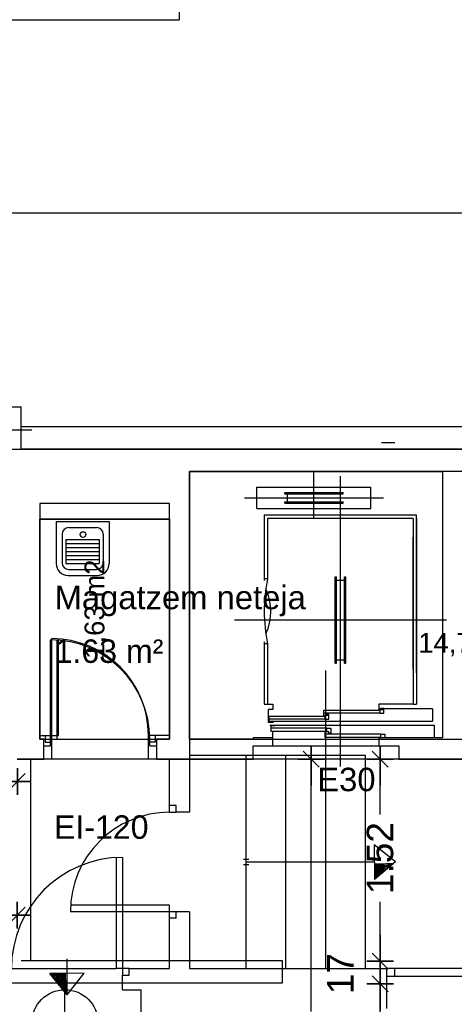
# Model space of a CAD drawing. Header units: metres. Extents: x -1 to 438, y -6 to 57.
# Tile 25 of 31: x 415.79 to 419.08, y 24.04 to 31.47. Entities that reach past the tile are written whole.
import ezdxf

# ---------------------------------------------------------------- set-up
doc = ezdxf.new("R2010")
doc.units = ezdxf.units.M
doc.header["$PDMODE"] = 65
for name, pattern in [('CONTINUA', [0]), ('PUNKT', [6.35, 0, -6.35]), ('VERDECKT', [9.525, 6.35, -3.175])]:
    doc.linetypes.add(name, pattern=pattern)
for name, color, linetype, lineweight in [('PB COTES', 7, 'CONTINUA', 25), ('PB ESCALES 2D', 7, 'CONTINUA', 25), ('PB LOCALS', 7, 'CONTINUA', 25), ('PB MURS++', 7, 'CONTINUA', 25), ('PB TEXT', 7, 'CONTINUA', 25), ('PSC MURS ACTUAL', 7, 'CONTINUA', 25), ('PSC TEXT ACTUAL', 7, 'CONTINUA', 25)]:
    doc.layers.add(name, color=color, linetype=linetype, lineweight=lineweight)
doc.styles.add('ARIAL', font='arial.ttf')
doc.dimstyles.new('DIMSTYLE_5', dxfattribs={"dimtxt": 0.2, "dimasz": 0.2, "dimexe": 0, "dimexo": 1e-06, "dimgap": 0.1, "dimtad": 0, "dimrnd": 0.01, "dimzin": 4, "dimdsep": 46, "dimtxsty": 'ARIAL', "dimblk1": 'ALL_ML_STRICH', "dimblk2": 'ALL_ML_STRICH', "dimsah": 1, "dimcen": 0, "dimse1": 1, "dimse2": 1, "dimclrd": 2, "dimclre": 2, "dimclrt": 2, "dimadec": 0, "dimazin": 0, "dimtfac": 1, "dimtdec": 0, "dimtix": 1, "dimtmove": 2, "dimatfit": 3, "dimfxl": 0, "dimtzin": 0, "dimlwd": 0, "dimlwe": 35, "dimarcsym": 0})
doc.dimstyles.new('DIMSTYLE_7', dxfattribs={"dimtxt": 0.2, "dimasz": 0.2, "dimexe": 0, "dimexo": 1e-06, "dimgap": 0.1, "dimtad": 2, "dimdec": 0, "dimlfac": 100, "dimrnd": 1, "dimzin": 4, "dimdsep": 46, "dimtxsty": 'ARIAL', "dimblk1": 'ALL_ML_STRICH', "dimblk2": 'ALL_ML_STRICH', "dimsah": 1, "dimcen": 0, "dimse1": 1, "dimse2": 1, "dimclrd": 2, "dimclre": 2, "dimclrt": 2, "dimadec": 0, "dimazin": 0, "dimtfac": 1, "dimtdec": 0, "dimtix": 1, "dimtmove": 2, "dimatfit": 3, "dimfxl": 0, "dimtvp": 1.2, "dimtzin": 0, "dimlwd": 0, "dimlwe": 35, "dimarcsym": 0})

# ---------------------------------------------------------------- blocks, each defined once
blk = doc.blocks.new('ALL_ML_STRICH')
at = {"color": 0, "linetype": 'ByBlock', "lineweight": -2}
for p, q in [((0, -0.5), (0, 0.5)), ((-1, 0), (0.5, 0)), ((-0.3, -0.3), (0.3, 0.3))]:
    blk.add_line(p, q, dxfattribs=at)
blk = doc.blocks.new('*D51')
at = {"layer": 'DEFPOINTS', "color": 2, "linetype": 'CONTINUA', "lineweight": 35, "transparency": 33554687}
for p in [(418.5774, 25.8908), (417.7705, 21.3914), (417.9953, 21.3914)]:
    blk.add_point(p, dxfattribs=at)
at = {"layer": 'PB COTES', "color": 2, "linetype": 'CONTINUA', "lineweight": -2, "transparency": 33554687}
for p, q in [((417.9953, 23.9859), (417.9953, 25.8908)), ((417.9953, 21.3914), (417.9953, 23.3259))]:
    blk.add_line(p, q, dxfattribs=at)
at = {"layer": 'PB COTES', "color": 2, "linetype": 'CONTINUA', "lineweight": 35, "transparency": 33554687, "xscale": 0.2, "yscale": 0.2, "zscale": 0.2}
for p, rotation in [((417.9953, 25.8908), 90), ((417.9953, 21.3914), 270)]:
    blk.add_blockref('ALL_ML_STRICH', p, dxfattribs=dict(at, rotation=rotation))
at = {"layer": 'PB COTES', "color": 2, "linetype": 'CONTINUA', "lineweight": 35, "transparency": 33554687, "insert": (417.9964, 23.6559), "char_height": 0.2, "width": 0.8, "attachment_point": 5, "rotation": 90, "style": 'ARIAL'}
blk.add_mtext('\\A1;{\\A1;{4.50\\H0.132000;\\S^ ;}}', dxfattribs=at)
blk = doc.blocks.new('*D57')
at = {"layer": 'DEFPOINTS', "color": 2, "linetype": 'CONTINUA', "lineweight": 35, "transparency": 33554687}
for p in [(415.7769, 26.702), (414.6569, 25.9396), (414.6569, 25.7212)]:
    blk.add_point(p, dxfattribs=at)
at = {"layer": 'PB COTES', "color": 2, "linetype": 'CONTINUA', "lineweight": -2, "transparency": 33554687}
for p, q in [((414.6569, 25.7212), (414.9024, 25.7212)), ((415.5624, 25.7212), (415.7769, 25.7212))]:
    blk.add_line(p, q, dxfattribs=at)
at = {"layer": 'PB COTES', "color": 2, "linetype": 'CONTINUA', "lineweight": 35, "transparency": 33554687, "xscale": 0.2, "yscale": 0.2, "zscale": 0.2, "rotation": 180}
blk.add_blockref('ALL_ML_STRICH', (414.6569, 25.7212), dxfattribs=at)
at = {"layer": 'PB COTES', "color": 2, "linetype": 'CONTINUA', "lineweight": 35, "transparency": 33554687, "xscale": 0.2, "yscale": 0.2, "zscale": 0.2}
blk.add_blockref('ALL_ML_STRICH', (415.7769, 25.7212), dxfattribs=at)
at = {"layer": 'PB COTES', "color": 2, "linetype": 'CONTINUA', "lineweight": 35, "transparency": 33554687, "insert": (415.2324, 25.7212), "char_height": 0.2, "width": 0.8, "attachment_point": 5, "style": 'ARIAL'}
blk.add_mtext('\\A1;{\\A1;{1.12\\H0.132000;\\S^ ;}}', dxfattribs=at)
blk = doc.blocks.new('*D68')
at = {"layer": 'DEFPOINTS', "color": 2, "linetype": 'CONTINUA', "lineweight": 35, "transparency": 33554687}
for p in [(416.6271, 25.9396), (414.8295, 24.3712), (414.9277, 24.3712)]:
    blk.add_point(p, dxfattribs=at)
at = {"layer": 'PB COTES', "color": 2, "linetype": 'CONTINUA', "lineweight": -2, "transparency": 33554687}
for p, q in [((414.8295, 25.4998), (414.8295, 25.9396)), ((414.8295, 24.3712), (414.8295, 24.8398))]:
    blk.add_line(p, q, dxfattribs=at)
at = {"layer": 'PB COTES', "color": 2, "linetype": 'CONTINUA', "lineweight": 35, "transparency": 33554687, "xscale": 0.2, "yscale": 0.2, "zscale": 0.2}
for p, rotation in [((414.8295, 25.9396), 90), ((414.8295, 24.3712), 270)]:
    blk.add_blockref('ALL_ML_STRICH', p, dxfattribs=dict(at, rotation=rotation))
at = {"layer": 'PB COTES', "color": 2, "linetype": 'CONTINUA', "lineweight": 35, "transparency": 33554687, "insert": (414.8306, 25.1698), "char_height": 0.2, "width": 0.8, "attachment_point": 5, "rotation": 90, "style": 'ARIAL'}
blk.add_mtext('\\A1;{\\A1;{1.57\\H0.132000;\\S^ ;}}', dxfattribs=at)
blk = doc.blocks.new('*D69')
at = {"layer": 'DEFPOINTS', "color": 2, "linetype": 'CONTINUA', "lineweight": 35, "transparency": 33554687}
for p in [(416.6771, 26.9396), (414.8295, 25.9396), (416.6271, 25.9396)]:
    blk.add_point(p, dxfattribs=at)
at = {"layer": 'PB COTES', "color": 2, "linetype": 'CONTINUA', "lineweight": -2, "transparency": 33554687}
for p, q in [((414.8295, 26.7844), (414.8295, 26.9396)), ((414.8295, 25.9396), (414.8295, 26.1244))]:
    blk.add_line(p, q, dxfattribs=at)
at = {"layer": 'PB COTES', "color": 2, "linetype": 'CONTINUA', "lineweight": 35, "transparency": 33554687, "xscale": 0.2, "yscale": 0.2, "zscale": 0.2}
for p, rotation in [((414.8295, 26.9396), 90), ((414.8295, 25.9396), 270)]:
    blk.add_blockref('ALL_ML_STRICH', p, dxfattribs=dict(at, rotation=rotation))
at = {"layer": 'PB COTES', "color": 2, "linetype": 'CONTINUA', "lineweight": 35, "transparency": 33554687, "insert": (414.8306, 26.4544), "char_height": 0.2, "width": 0.8, "attachment_point": 5, "rotation": 90, "style": 'ARIAL'}
blk.add_mtext('\\A1;{\\A1;{1.00\\H0.132000;\\S^ ;}}', dxfattribs=at)
blk = doc.blocks.new('*D70')
at = {"layer": 'DEFPOINTS', "color": 2, "linetype": 'CONTINUA', "lineweight": 35, "transparency": 33554687}
for p in [(414.8902, 28.0801), (414.8295, 26.9396), (416.6771, 26.9396)]:
    blk.add_point(p, dxfattribs=at)
at = {"layer": 'PB COTES', "color": 2, "linetype": 'CONTINUA', "lineweight": -2, "transparency": 33554687}
for p, q in [((414.8295, 27.8547), (414.8295, 28.0801)), ((414.8295, 26.9396), (414.8295, 27.1947))]:
    blk.add_line(p, q, dxfattribs=at)
at = {"layer": 'PB COTES', "color": 2, "linetype": 'CONTINUA', "lineweight": 35, "transparency": 33554687, "xscale": 0.2, "yscale": 0.2, "zscale": 0.2}
for p, rotation in [((414.8295, 28.0801), 90), ((414.8295, 26.9396), 270)]:
    blk.add_blockref('ALL_ML_STRICH', p, dxfattribs=dict(at, rotation=rotation))
at = {"layer": 'PB COTES', "color": 2, "linetype": 'CONTINUA', "lineweight": 35, "transparency": 33554687, "insert": (414.8297, 27.5247), "char_height": 0.2, "width": 0.8, "attachment_point": 5, "rotation": 90, "style": 'ARIAL'}
blk.add_mtext('\\A1;{\\A1;{1.14\\H0.132000;\\S^ ;}}', dxfattribs=at)
blk = doc.blocks.new('*D71')
at = {"layer": 'DEFPOINTS', "color": 2, "linetype": 'CONTINUA', "lineweight": 35, "transparency": 33554687}
for p in [(415.7764, 25.4008), (412.127, 24.7131), (412.127, 24.6998)]:
    blk.add_point(p, dxfattribs=at)
at = {"layer": 'PB COTES', "color": 2, "linetype": 'CONTINUA', "lineweight": -2, "transparency": 33554687}
for p, q in [((412.127, 24.7131), (413.6354, 24.7131)), ((414.2954, 24.7131), (415.7764, 24.7131))]:
    blk.add_line(p, q, dxfattribs=at)
at = {"layer": 'PB COTES', "color": 2, "linetype": 'CONTINUA', "lineweight": 35, "transparency": 33554687, "xscale": 0.2, "yscale": 0.2, "zscale": 0.2, "rotation": 180}
blk.add_blockref('ALL_ML_STRICH', (412.127, 24.7131), dxfattribs=at)
at = {"layer": 'PB COTES', "color": 2, "linetype": 'CONTINUA', "lineweight": 35, "transparency": 33554687, "xscale": 0.2, "yscale": 0.2, "zscale": 0.2}
blk.add_blockref('ALL_ML_STRICH', (415.7764, 24.7131), dxfattribs=at)
at = {"layer": 'PB COTES', "color": 2, "linetype": 'CONTINUA', "lineweight": 35, "transparency": 33554687, "insert": (413.9654, 24.712), "char_height": 0.2, "width": 0.8, "attachment_point": 5, "style": 'ARIAL'}
blk.add_mtext('\\A1;{\\A1;{3.65\\H0.132000;\\S^ ;}}', dxfattribs=at)
blk = doc.blocks.new('*D153')
at = {"layer": 'DEFPOINTS', "color": 2, "linetype": 'CONTINUA', "lineweight": 35, "transparency": 33554687}
for p in [(417.777, 24.1958), (417.7755, 21.3914), (418.5164, 21.3914)]:
    blk.add_point(p, dxfattribs=at)
at = {"layer": 'PB COTES', "color": 2, "linetype": 'CONTINUA', "lineweight": -2, "transparency": 33554687}
for p, q in [((418.5164, 23.1384), (418.5164, 24.1958)), ((418.5164, 21.3914), (418.5164, 22.4784))]:
    blk.add_line(p, q, dxfattribs=at)
at = {"layer": 'PB COTES', "color": 2, "linetype": 'CONTINUA', "lineweight": 35, "transparency": 33554687, "xscale": 0.2, "yscale": 0.2, "zscale": 0.2}
for p, rotation in [((418.5164, 24.1958), 90), ((418.5164, 21.3914), 270)]:
    blk.add_blockref('ALL_ML_STRICH', p, dxfattribs=dict(at, rotation=rotation))
at = {"layer": 'PB COTES', "color": 2, "linetype": 'CONTINUA', "lineweight": 35, "transparency": 33554687, "insert": (418.5164, 22.8084), "char_height": 0.2, "width": 0.8, "attachment_point": 5, "rotation": 90, "style": 'ARIAL'}
blk.add_mtext('\\A1;{\\A1;{2.80\\H0.132000;\\S^ ;}}', dxfattribs=at)
blk = doc.blocks.new('*D154')
at = {"layer": 'DEFPOINTS', "color": 2, "linetype": 'CONTINUA', "lineweight": 35, "transparency": 33554687}
for p in [(417.7771, 24.3658), (417.777, 24.1958), (418.5164, 24.1958)]:
    blk.add_point(p, dxfattribs=at)
at = {"layer": 'PB COTES', "color": 2, "linetype": 'CONTINUA', "lineweight": -2, "transparency": 33554687}
blk.add_line((418.5164, 24.1958), (418.5164, 24.3658), dxfattribs=at)
at = {"layer": 'PB COTES', "color": 2, "linetype": 'CONTINUA', "lineweight": 35, "transparency": 33554687, "xscale": 0.2, "yscale": 0.2, "zscale": 0.2}
for p, rotation in [((418.5164, 24.3658), 90), ((418.5164, 24.1958), 270)]:
    blk.add_blockref('ALL_ML_STRICH', p, dxfattribs=dict(at, rotation=rotation))
at = {"layer": 'PB COTES', "color": 2, "linetype": 'CONTINUA', "lineweight": 35, "transparency": 33554687, "insert": (418.2164, 24.2717), "char_height": 0.2, "width": 0.4, "attachment_point": 5, "rotation": 90, "style": 'ARIAL'}
blk.add_mtext('\\A1;{17}', dxfattribs=at)
blk = doc.blocks.new('*D155')
at = {"layer": 'DEFPOINTS', "color": 2, "linetype": 'CONTINUA', "lineweight": 35, "transparency": 33554687}
for p in [(419.0564, 25.8908), (417.7771, 24.3658), (418.5164, 24.3658)]:
    blk.add_point(p, dxfattribs=at)
at = {"layer": 'PB COTES', "color": 2, "linetype": 'CONTINUA', "lineweight": -2, "transparency": 33554687}
for p, q in [((418.5164, 25.4738), (418.5164, 25.8908)), ((418.5164, 24.3658), (418.5164, 24.8138))]:
    blk.add_line(p, q, dxfattribs=at)
at = {"layer": 'PB COTES', "color": 2, "linetype": 'CONTINUA', "lineweight": 35, "transparency": 33554687, "xscale": 0.2, "yscale": 0.2, "zscale": 0.2}
for p, rotation in [((418.5164, 25.8908), 90), ((418.5164, 24.3658), 270)]:
    blk.add_blockref('ALL_ML_STRICH', p, dxfattribs=dict(at, rotation=rotation))
at = {"layer": 'PB COTES', "color": 2, "linetype": 'CONTINUA', "lineweight": 35, "transparency": 33554687, "insert": (418.5164, 25.1438), "char_height": 0.2, "width": 0.8, "attachment_point": 5, "rotation": 90, "style": 'ARIAL'}
blk.add_mtext('\\A1;{\\A1;{1.52\\H0.132000;\\S^ ;}}', dxfattribs=at)

msp = doc.modelspace()

# ---------------------------------------------------------------- linework, layer by layer
at = {"layer": 'PB ESCALES 2D', "color": 7, "linetype": 'CONTINUA', "lineweight": 25, "transparency": 33554687}
for p, q in [((418.01645, 27.71278), (418.01645, 28.06078)), ((418.21645, 25.83478), (418.21645, 28.02578)), ((417.58645, 27.78278), (417.58645, 27.94278)), ((417.58645, 27.94278), (418.44645, 27.94278)), ((418.44645, 27.78278), (418.44645, 27.94278)), ((417.49145, 27.86278), (418.54145, 27.86278)), ((417.79645, 27.90278), (418.23645, 27.90278)), ((417.79645, 27.89278), (417.79645, 27.90278)), ((417.79645, 27.89278), (418.23645, 27.89278)), ((417.81645, 27.83278), (417.81645, 27.89278)), ((418.21645, 27.83278), (418.21645, 27.89278)), ((418.23645, 27.89278), (418.23645, 27.90278)), ((417.79645, 27.82278), (417.79645, 27.83278)), ((417.79645, 27.83278), (418.23645, 27.83278)), ((417.79645, 27.82278), (418.23645, 27.82278)), ((418.23645, 27.82278), (418.23645, 27.83278)), ((417.58645, 27.78278), (418.44645, 27.78278)), ((418.79145, 27.73078), (417.64145, 27.73078)), ((417.64145, 27.73078), (417.64145, 27.23878)), ((418.79145, 26.54078), (418.79145, 27.73078)), ((418.76645, 27.70578), (417.66645, 27.70578)), ((417.66645, 27.70578), (417.66645, 27.25078)), ((418.76645, 27.70578), (418.76645, 26.30578)), ((418.79145, 27.70578), (418.79145, 26.30578)), ((418.76645, 26.56578), (418.76645, 27.56578)), ((418.17645, 27.26578), (418.18645, 27.26578)), ((418.17645, 26.61578), (418.17645, 27.26578)), ((418.18645, 26.61578), (418.18645, 27.26578)), ((418.24645, 27.26578), (418.25645, 27.26578)), ((418.24645, 26.61578), (418.24645, 27.26578)), ((418.25645, 26.61578), (418.25645, 27.26578)), ((417.66645, 27.25078), (417.64145, 27.25078)), ((418.18645, 27.24078), (418.24645, 27.24078)), ((417.41645, 26.94078), (419.01645, 26.94078)), ((417.64145, 26.77478), (417.64145, 26.30578)), ((417.66645, 26.76078), (417.64145, 26.76078)), ((417.66645, 26.76078), (417.66645, 26.30578)), ((418.17645, 26.61578), (418.18645, 26.61578)), ((418.18645, 26.64078), (418.24645, 26.64078)), ((418.24645, 26.61578), (418.25645, 26.61578)), ((418.10645, 25.86178), (418.10645, 26.55978)), ((417.64145, 26.30578), (417.70645, 26.30578)), ((418.76645, 26.30578), (418.79145, 26.30578)), ((418.51345, 26.23678), (418.09145, 26.23678)), ((418.91145, 26.26978), (418.50645, 26.26978)), ((418.91145, 26.26978), (418.91145, 26.17578)), ((417.67145, 26.17578), (418.91145, 26.17578)), ((418.09945, 26.19178), (417.67745, 26.19178)), ((418.11345, 26.12378), (417.69145, 26.12378)), ((417.70645, 26.05078), (417.70645, 26.10178)), ((418.52145, 26.07878), (418.09945, 26.07878)), ((417.70645, 25.99078), (418.50645, 25.99078))]:
    msp.add_line(p, q, dxfattribs=at)
at = {"layer": 'PB ESCALES 2D', "color": 7, "lineweight": 25, "transparency": 33554687}
for p, q in [((416.06946, 27.68296), (416.47013, 27.68296)), ((416.06946, 27.68296), (416.06946, 27.3663)), ((416.16462, 27.63789), (416.37497, 27.63789)), ((416.47013, 27.68296), (416.47013, 27.3663)), ((416.11454, 27.5878), (416.11454, 27.3713)), ((416.42506, 27.5878), (416.42506, 27.3713)), ((416.14332, 27.54736), (416.14332, 27.36705)), ((416.14332, 27.54736), (416.39375, 27.54736)), ((416.14332, 27.51731), (416.39375, 27.51731)), ((416.39375, 27.54736), (416.39375, 27.36705)), ((416.14332, 27.48725), (416.39375, 27.48725)), ((416.14332, 27.4572), (416.39375, 27.4572)), ((416.14332, 27.42715), (416.39375, 27.42715)), ((416.14332, 27.3971), (416.39375, 27.3971)), ((416.14332, 27.36705), (416.39375, 27.36705)), ((416.15961, 27.27614), (416.37998, 27.27614)), ((416.16462, 27.32122), (416.37497, 27.32122))]:
    msp.add_line(p, q, dxfattribs=at)
at = {"layer": 'PB ESCALES 2D', "color": 7, "linetype": 'CONTINUA', "lineweight": 25, "transparency": 33554687}
for points in [[(417.66645, 26.30578), (417.70645, 26.30578), (417.70645, 26.26478), (417.67145, 26.26478), (417.67145, 26.16878), (417.71145, 26.16878)], [(418.76645, 26.30578), (418.50645, 26.30578), (418.50645, 26.26478), (418.53645, 26.26478)], [(417.70745, 26.17478), (417.67745, 26.17478), (417.67745, 26.21378), (418.09945, 26.21378), (418.09945, 26.19178), (418.12945, 26.19178), (418.12945, 26.22878), (418.10945, 26.22878)], [(418.12145, 26.21978), (418.09145, 26.21978), (418.09145, 26.25878), (418.51345, 26.25878), (418.51345, 26.23678), (418.54345, 26.23678), (418.54345, 26.27378), (418.52345, 26.27378)], [(417.68445, 26.14578), (418.92445, 26.14578), (418.92445, 26.05078)], [(417.72145, 26.14078), (417.69145, 26.14078), (417.69145, 26.10178), (418.11345, 26.10178), (418.11345, 26.12378), (418.14345, 26.12378), (418.14345, 26.08678), (418.12345, 26.08678)], [(418.12945, 26.09578), (418.09945, 26.09578), (418.09945, 26.05678), (418.52145, 26.05678), (418.52145, 26.07878), (418.55145, 26.07878), (418.55145, 26.05078)]]:
    msp.add_lwpolyline(points, dxfattribs=at)
at = {"layer": 'PB ESCALES 2D', "color": 7, "lineweight": 25, "transparency": 33554687}
msp.add_circle((416.27245, 27.5851), 0.02128, dxfattribs=at)
for centre, radius, start, end in [((416.16462, 27.5878), 0.05008, 90, 180), ((416.37497, 27.5878), 0.05008, 0, 90), ((416.15961, 27.3663), 0.09015, 180, 270), ((416.16462, 27.3713), 0.05008, 180, 270), ((416.37497, 27.3713), 0.05008, 270, 0), ((416.37998, 27.3663), 0.09015, 270, 0)]:
    msp.add_arc(centre, radius, start, end, dxfattribs=at)
at = {"layer": 'PB ESCALES 2D', "color": 7, "linetype": 'CONTINUA', "lineweight": 25, "transparency": 33554687}
for centre, radius, start, end in [((418.85445, 27.00578), 1.213, 168.347316, 191.652684), ((417.29246, 27.00578), 0.39899, 334.781507, 25.218493)]:
    msp.add_arc(centre, radius, start, end, dxfattribs=at)
at = {"layer": 'PB LOCALS', "color": 7, "linetype": 'CONTINUA', "lineweight": 25, "transparency": 33554687}
for p, q in [((415.94645, 27.70078), (415.94645, 26.04078)), ((416.92645, 27.70078), (415.94645, 27.70078)), ((416.92645, 26.04078), (416.92645, 27.70078)), ((415.94645, 26.04078), (416.92645, 26.04078)), ((421.13645, 25.89078), (415.87645, 25.89078)), ((415.87645, 25.89078), (415.87645, 24.37115)), ((415.87645, 24.37115), (417.77546, 24.37115)), ((417.77546, 24.37115), (417.77546, 24.20115)), ((417.77546, 24.20115), (411.20645, 24.20053))]:
    msp.add_line(p, q, dxfattribs=at)
at = {"layer": 'PB MURS++', "color": 7, "linetype": 'CONTINUA', "lineweight": 25, "transparency": 33554687}
for p, q in [((416.99827, 31.61979), (416.99827, 31.46979)), ((410.08645, 31.46979), (416.99827, 31.46979)), ((423.06055, 30.00979), (410.08645, 30.00979)), ((415.14645, 28.54979), (415.80645, 28.54979)), ((415.80645, 28.22979), (415.80645, 28.54979)), ((415.80645, 28.40078), (421.19645, 28.40078)), ((415.07556, 28.37632), (415.88562, 28.37632)), ((415.14645, 28.22979), (415.80645, 28.22979)), ((421.19645, 28.22979), (415.80645, 28.22979)), ((417.07645, 26.04078), (417.07645, 28.06078)), ((417.07645, 28.06078), (418.98645, 28.06078)), ((418.01645, 27.71278), (418.01645, 28.06078)), ((418.21645, 25.83478), (418.21645, 28.02578)), ((418.98645, 28.06078), (418.98645, 26.05078)), ((417.58645, 27.78278), (417.58645, 27.94278)), ((417.58645, 27.94278), (418.44645, 27.94278)), ((418.44645, 27.78278), (418.44645, 27.94278)), ((417.49145, 27.86278), (418.54145, 27.86278)), ((417.79645, 27.90278), (418.23645, 27.90278)), ((417.79645, 27.89278), (417.79645, 27.90278)), ((417.79645, 27.89278), (418.23645, 27.89278)), ((417.81645, 27.83278), (417.81645, 27.89278)), ((418.21645, 27.83278), (418.21645, 27.89278)), ((418.23645, 27.89278), (418.23645, 27.90278)), ((417.79645, 27.82278), (417.79645, 27.83278)), ((417.79645, 27.83278), (418.23645, 27.83278)), ((417.79645, 27.82278), (418.23645, 27.82278)), ((418.23645, 27.82278), (418.23645, 27.83278)), ((417.58645, 27.78278), (418.44645, 27.78278)), ((418.79145, 27.73078), (417.64145, 27.73078)), ((417.64145, 27.73078), (417.64145, 27.23878)), ((418.79145, 26.54078), (418.79145, 27.73078)), ((415.94645, 26.04078), (415.94645, 27.70078)), ((415.94645, 27.70078), (416.92645, 27.70078)), ((416.92645, 27.70078), (416.92645, 26.04078)), ((418.76645, 27.70578), (417.66645, 27.70578)), ((417.66645, 27.70578), (417.66645, 27.25078)), ((418.76645, 27.70578), (418.76645, 26.30578)), ((418.79145, 27.70578), (418.79145, 26.30578)), ((418.76645, 26.56578), (418.76645, 27.56578)), ((418.17645, 27.26578), (418.18645, 27.26578)), ((418.17645, 26.61578), (418.17645, 27.26578)), ((418.18645, 26.61578), (418.18645, 27.26578)), ((418.24645, 27.26578), (418.25645, 27.26578)), ((418.24645, 26.61578), (418.24645, 27.26578)), ((418.25645, 26.61578), (418.25645, 27.26578)), ((417.66645, 27.25078), (417.64145, 27.25078)), ((418.18645, 27.24078), (418.24645, 27.24078)), ((417.41645, 26.94078), (419.01645, 26.94078)), ((416.02645, 25.99078), (416.02645, 26.79078)), ((416.07645, 26.04078), (416.07645, 26.78911)), ((417.64145, 26.77478), (417.64145, 26.30578)), ((417.66645, 26.76078), (417.64145, 26.76078)), ((417.66645, 26.76078), (417.66645, 26.30578)), ((418.17645, 26.61578), (418.18645, 26.61578)), ((418.18645, 26.64078), (418.24645, 26.64078)), ((418.24645, 26.61578), (418.25645, 26.61578)), ((418.10645, 25.86178), (418.10645, 26.55978)), ((417.64145, 26.30578), (417.70645, 26.30578)), ((418.76645, 26.30578), (418.79145, 26.30578)), ((418.51345, 26.23678), (418.09145, 26.23678)), ((418.91145, 26.26978), (418.50645, 26.26978)), ((418.91145, 26.26978), (418.91145, 26.17578)), ((417.67145, 26.17578), (418.91145, 26.17578)), ((418.09945, 26.19178), (417.67745, 26.19178)), ((418.11345, 26.12378), (417.69145, 26.12378)), ((417.70645, 26.05078), (417.70645, 26.10178)), ((418.52145, 26.07878), (418.09945, 26.07878)), ((415.97645, 26.04078), (415.94645, 26.04078)), ((415.97645, 25.89078), (415.97645, 26.04078)), ((415.97645, 26.04078), (416.07645, 26.04078)), ((416.77645, 26.04078), (416.82645, 26.04078)), ((416.77645, 25.99078), (416.77645, 26.04078)), ((416.82645, 26.04078), (416.82645, 25.89078)), ((416.92645, 26.04078), (416.82645, 26.04078)), ((417.55645, 26.04078), (417.07645, 26.04078)), ((417.70645, 26.05078), (417.55645, 26.05078)), ((417.55645, 26.05078), (417.55645, 26.04078)), ((417.70645, 25.99078), (417.70645, 26.05078)), ((418.98645, 26.05078), (418.50645, 26.05078)), ((418.50645, 26.05078), (418.50645, 25.99078)), ((415.97645, 25.99078), (416.02645, 25.99078)), ((416.77645, 25.99078), (416.82645, 25.99078)), ((417.55645, 25.89078), (417.55645, 25.99078)), ((417.55645, 25.99078), (417.70645, 25.99078)), ((417.70645, 25.99078), (418.50645, 25.99078)), ((418.50645, 25.99078), (418.65645, 25.99078)), ((418.65645, 25.99078), (418.65645, 25.89078)), ((415.77645, 25.89078), (415.97645, 25.89078)), ((416.82645, 25.89078), (417.55645, 25.89078)), ((418.65645, 25.89078), (419.45645, 25.89078)), ((415.80645, 24.37078), (417.77645, 24.37078)), ((417.77645, 24.37078), (417.77645, 24.20078)), ((416.13645, 23.55078), (416.13645, 24.25078)), ((417.77645, 24.20078), (415.65645, 24.20078))]:
    msp.add_line(p, q, dxfattribs=at)
at = {"layer": 'PB MURS++', "color": 180, "transparency": 33554687}
for p, q in [((416.06946, 27.68296), (416.47013, 27.68296)), ((416.06946, 27.68296), (416.06946, 27.3663)), ((416.16462, 27.63789), (416.37497, 27.63789)), ((416.47013, 27.68296), (416.47013, 27.3663)), ((416.11454, 27.5878), (416.11454, 27.3713)), ((416.42506, 27.5878), (416.42506, 27.3713)), ((416.14332, 27.54736), (416.14332, 27.36705)), ((416.14332, 27.54736), (416.39375, 27.54736)), ((416.14332, 27.51731), (416.39375, 27.51731)), ((416.39375, 27.54736), (416.39375, 27.36705)), ((416.14332, 27.48725), (416.39375, 27.48725)), ((416.14332, 27.4572), (416.39375, 27.4572)), ((416.14332, 27.42715), (416.39375, 27.42715)), ((416.14332, 27.3971), (416.39375, 27.3971)), ((416.14332, 27.36705), (416.39375, 27.36705)), ((416.15961, 27.27614), (416.37998, 27.27614)), ((416.16462, 27.32122), (416.37497, 27.32122))]:
    msp.add_line(p, q, dxfattribs=at)
at = {"layer": 'PB MURS++', "color": 7, "linetype": 'CONTINUA', "lineweight": 25, "transparency": 33554687}
for points in [[(417.66645, 26.30578), (417.70645, 26.30578), (417.70645, 26.26478), (417.67145, 26.26478), (417.67145, 26.16878), (417.71145, 26.16878)], [(418.76645, 26.30578), (418.50645, 26.30578), (418.50645, 26.26478), (418.53645, 26.26478)], [(417.70745, 26.17478), (417.67745, 26.17478), (417.67745, 26.21378), (418.09945, 26.21378), (418.09945, 26.19178), (418.12945, 26.19178), (418.12945, 26.22878), (418.10945, 26.22878)], [(418.12145, 26.21978), (418.09145, 26.21978), (418.09145, 26.25878), (418.51345, 26.25878), (418.51345, 26.23678), (418.54345, 26.23678), (418.54345, 26.27378), (418.52345, 26.27378)], [(417.68445, 26.14578), (418.92445, 26.14578), (418.92445, 26.05078)], [(417.72145, 26.14078), (417.69145, 26.14078), (417.69145, 26.10178), (418.11345, 26.10178), (418.11345, 26.12378), (418.14345, 26.12378), (418.14345, 26.08678), (418.12345, 26.08678)], [(418.12945, 26.09578), (418.09945, 26.09578), (418.09945, 26.05678), (418.52145, 26.05678), (418.52145, 26.07878), (418.55145, 26.07878), (418.55145, 26.05078)]]:
    msp.add_lwpolyline(points, dxfattribs=at)
at = {"layer": 'PB MURS++', "color": 180, "transparency": 33554687}
msp.add_circle((416.27245, 27.5851), 0.02128, dxfattribs=at)
at = {"layer": 'PB MURS++', "color": 7, "linetype": 'CONTINUA', "lineweight": 25, "transparency": 33554687}
msp.add_circle((416.13645, 23.90078), 0.25, dxfattribs=at)
at = {"layer": 'PB MURS++', "color": 180, "transparency": 33554687}
for centre, radius, start, end in [((416.16462, 27.5878), 0.05008, 90, 180), ((416.37497, 27.5878), 0.05008, 0, 90), ((416.15961, 27.3663), 0.09015, 180, 270), ((416.16462, 27.3713), 0.05008, 180, 270), ((416.37497, 27.3713), 0.05008, 270, 0), ((416.37998, 27.3663), 0.09015, 270, 0)]:
    msp.add_arc(centre, radius, start, end, dxfattribs=at)
at = {"layer": 'PB MURS++', "color": 7, "linetype": 'CONTINUA', "lineweight": 25, "transparency": 33554687}
for centre, radius, start, end in [((418.85445, 27.00578), 1.213, 168.347316, 191.652684), ((417.29246, 27.00578), 0.39899, 334.781507, 25.218493), ((416.02645, 26.04078), 0.75, 0, 90)]:
    msp.add_arc(centre, radius, start, end, dxfattribs=at)
at = {"layer": 'PSC MURS ACTUAL', "color": 7, "linetype": 'PUNKT', "lineweight": 25, "transparency": 33554687}
msp.add_line((405.6269, 28.27859), (421.48693, 28.27859), dxfattribs=at)
at = {"layer": 'PSC MURS ACTUAL', "linetype": 'CONTINUA', "transparency": 33554687}
for p, q in [((405.8369, 28.22859), (421.27693, 28.22859)), ((421.00693, 28.05959), (417.07693, 28.05959)), ((417.07693, 28.05959), (417.07693, 25.48959)), ((416.92693, 27.81959), (415.94693, 27.81959)), ((415.94693, 27.81959), (415.94693, 26.06959)), ((416.92693, 26.06959), (416.92693, 27.81959)), ((416.03693, 26.01959), (416.03693, 26.79959)), ((416.08693, 26.06959), (416.08693, 26.79788)), ((415.94693, 26.06959), (415.98693, 26.06959)), ((415.98693, 26.06959), (416.08693, 26.06959)), ((415.98693, 26.06959), (415.98693, 26.01959)), ((415.98693, 26.01959), (416.03693, 26.01959)), ((416.03693, 25.88959), (416.03693, 26.01959)), ((416.81693, 26.06959), (416.76693, 26.06959)), ((416.76693, 26.01959), (416.76693, 26.06959)), ((416.81693, 26.01959), (416.76693, 26.01959)), ((416.76693, 25.88959), (416.76693, 26.01959)), ((416.81693, 26.06959), (416.81693, 26.01959)), ((416.92693, 26.06959), (416.81693, 26.06959)), ((416.03693, 25.88959), (415.77693, 25.88959)), ((416.92693, 25.88959), (416.76693, 25.88959)), ((416.92693, 25.53959), (416.92693, 25.88959)), ((418.40543, 25.91709), (417.07693, 25.91709)), ((417.50543, 24.30959), (417.50543, 25.91709)), ((417.80543, 24.30959), (417.80543, 25.91709)), ((418.10543, 24.30959), (418.10543, 25.91709)), ((418.40543, 24.30959), (418.40543, 25.91709)), ((416.97693, 25.53959), (416.92693, 25.53959)), ((416.92693, 25.48959), (416.92693, 25.53959)), ((416.92693, 25.48959), (416.97693, 25.48959)), ((416.97693, 25.48959), (416.97693, 25.53959)), ((417.07693, 25.48959), (416.97693, 25.48959)), ((418.47134, 25.24319), (418.47334, 24.98339)), ((418.63284, 25.11449), (418.47134, 25.24319)), ((416.52193, 25.14959), (416.52193, 24.30959)), ((416.57193, 25.14959), (416.57193, 24.25959)), ((417.52543, 25.13329), (417.48543, 25.13329)), ((418.47234, 25.11329), (417.50543, 25.11329)), ((418.63284, 25.11449), (418.47334, 24.98339)), ((417.52543, 25.09329), (417.48543, 25.09329)), ((416.97693, 24.73959), (416.17693, 24.73959)), ((416.92693, 24.78959), (416.1786, 24.78959)), ((416.92693, 24.68959), (416.92693, 24.78959)), ((416.97693, 24.68959), (416.97693, 24.73959)), ((417.07693, 24.73959), (416.97693, 24.73959)), ((417.07693, 24.73959), (417.07693, 24.30959)), ((416.92693, 24.30959), (416.92693, 24.68959)), ((416.97693, 24.68959), (416.92693, 24.68959)), ((416.15193, 24.11479), (416.15193, 24.38456)), ((415.73193, 24.30959), (416.52193, 24.30959)), ((416.62193, 24.30959), (416.52193, 24.30959)), ((416.62193, 24.30959), (416.92693, 24.30959)), ((416.62193, 24.25959), (416.62193, 24.30959)), ((417.07693, 24.30959), (418.56693, 24.30959)), ((419.15693, 24.30959), (418.56693, 24.30959)), ((418.56693, 24.00959), (418.56693, 24.30959)), ((418.62693, 24.24959), (418.62693, 24.30959)), ((416.28183, 24.27479), (416.02203, 24.27279)), ((416.15313, 24.11329), (416.02203, 24.27279)), ((416.15313, 24.11329), (416.28183, 24.27479)), ((416.57193, 24.14959), (416.57193, 24.25959)), ((416.57193, 24.25959), (416.62193, 24.25959)), ((419.15693, 24.24959), (418.56693, 24.24959)), ((416.57193, 24.14959), (416.71193, 24.14959)), ((416.71193, 23.86373), (416.71193, 24.14959))]:
    msp.add_line(p, q, dxfattribs=at)
at = {"layer": 'PSC MURS ACTUAL', "linetype": 'VERDECKT', "transparency": 33554687}
msp.add_line((421.00693, 26.03959), (417.07693, 26.03959), dxfattribs=at)
at = {"layer": 'PSC MURS ACTUAL', "linetype": 'CONTINUA', "transparency": 33554687}
for centre, radius, start, end in [((416.03693, 26.06959), 0.73, 0, 90), ((416.92693, 24.73959), 0.75, 90, 180), ((416.57193, 24.30959), 0.84, 90, 180), ((418.2934, 33.23674), 8.13935, 271.26035, 272.299539), ((418.2934, 33.23674), 8.14935, 271.259325, 272.206753), ((418.2934, 33.23674), 8.15935, 271.258303, 272.114392), ((418.2934, 33.23674), 8.16935, 271.257283, 272.022447), ((418.2934, 33.23674), 8.17935, 271.256267, 271.930925), ((418.2934, 33.23674), 8.18935, 271.255253, 271.839811), ((418.2934, 33.23674), 8.19935, 271.254242, 271.749111), ((418.2934, 33.23674), 8.20935, 271.253233, 271.658814), ((418.2934, 33.23674), 8.21935, 271.252225, 271.568919), ((418.2934, 33.23674), 8.22935, 271.251222, 271.479425), ((418.2934, 33.23674), 8.23935, 271.250219, 271.390325), ((418.2934, 33.23674), 8.24935, 271.249219, 271.301617), ((424.27538, 24.45273), 8.23935, 181.250219, 181.390325), ((424.27538, 24.45273), 8.22935, 181.251222, 181.479425), ((424.27538, 24.45273), 8.21935, 181.252225, 181.568919), ((424.27538, 24.45273), 8.20935, 181.253233, 181.658814), ((424.27538, 24.45273), 8.19935, 181.254242, 181.749111), ((424.27538, 24.45273), 8.18935, 181.255253, 181.839811), ((424.27538, 24.45273), 8.17935, 181.256267, 181.930925), ((424.27538, 24.45273), 8.16935, 181.257283, 182.022447), ((424.27538, 24.45273), 8.15935, 181.258303, 182.114392), ((424.27538, 24.45273), 8.14935, 181.259325, 182.206753), ((424.27538, 24.45273), 8.13935, 181.26035, 182.299539)]:
    msp.add_arc(centre, radius, start, end, dxfattribs=at)

# ---------------------------------------------------------------- texts
at = {"layer": 'PB LOCALS', "color": 7, "linetype": 'CONTINUA', "lineweight": 25, "transparency": 33554687, "char_height": 0.1770789, "attachment_point": 7, "style": 'ARIAL'}
for s, insert, width in [('\\W1.00;Magatzem neteja', (416.05794, 26.96833), 1.9953809), ('\\W0.98;1.63 m²', (416.05794, 26.61417), 0.9282441)]:
    msp.add_mtext(s, dxfattribs=dict(at, insert=insert, width=width))
at = {"layer": 'PB TEXT', "color": 7, "linetype": 'CONTINUA', "lineweight": 25, "transparency": 33554687, "attachment_point": 7, "style": 'ARIAL'}
for s, insert, char_height, width in [('\\W1.00;E30', (418.04167, 25.6461), 0.177079, 0.5312125), ('\\W0.98;EI-120', (416.0534, 25.2868), 0.1770789, 0.8189075)]:
    msp.add_mtext(s, dxfattribs=dict(at, insert=insert, char_height=char_height, width=width))
at = {"layer": 'PSC TEXT ACTUAL', "transparency": 33554687, "insert": (416.46228, 27.02196), "char_height": 0.15, "width": 0.8339421, "attachment_point": 8, "rotation": 90, "style": 'ARIAL'}
msp.add_mtext('\\W0.99;1,63 m2', dxfattribs=at)
at = {"layer": 'PSC TEXT ACTUAL', "transparency": 33554687, "insert": (419.23656, 26.66545), "char_height": 0.15, "width": 0.9516621, "attachment_point": 8, "style": 'ARIAL'}
msp.add_mtext('\\W0.99;14,74 m2', dxfattribs=at)

# ---------------------------------------------------------------- dimensions: what is measured, and where the dimension line sits
at = {"layer": 'PB COTES', "color": 2, "linetype": 'CONTINUA', "lineweight": 35, "transparency": 33554687}
for base, p1, p2, dimstyle, picture, middle in [((414.8295, 28.08009), (416.67708, 26.93959), (414.89022, 28.08009), 'DIMSTYLE_5', '*D70', (414.8297, 27.5247)), ((414.8295, 26.93959), (416.62708, 25.93959), (416.67708, 26.93959), 'DIMSTYLE_5', '*D69', (414.83055, 26.45438)), ((414.8295, 25.93959), (414.9277, 24.37115), (416.62708, 25.93959), 'DIMSTYLE_5', '*D68', (414.83055, 25.16982)), ((417.99533, 25.89078), (417.77046, 21.39135), (418.57735, 25.89078), 'DIMSTYLE_5', '*D51', (417.99638, 23.65586)), ((418.516379, 25.890783), (417.777102, 24.365784), (419.056449, 25.890783), 'DIMSTYLE_5', '*D155', (418.516379, 25.143754)), ((418.51638, 24.36578), (417.77698, 24.19578), (417.7771, 24.36578), 'DIMSTYLE_7', '*D154', (418.21638, 24.27174)), ((418.51638, 24.19578), (417.77546, 21.39135), (417.77698, 24.19578), 'DIMSTYLE_5', '*D153', (418.51638, 22.80836))]:
    dim = msp.add_linear_dim(base=base, p1=p1, p2=p2, angle=90, dimstyle=dimstyle, override={"dimpost": '<>', "dimclrd": 2, "dimclre": 2, "dimclrt": 2, "dimlwd": 0, "dimlwe": 35}, dxfattribs=at)
    dim.commit()
    dim.dimension.update_dxf_attribs({"geometry": picture, "text_midpoint": middle, "dimtype": 160})
for base, p1, p2, picture, middle in [((415.77693, 25.72125), (414.65693, 25.93959), (415.77693, 26.70202), '*D57', (415.2324, 25.72125)), ((415.77645, 24.71311), (412.12701, 24.69979), (415.77645, 25.40078), '*D71', (413.96542, 24.71202))]:
    dim = msp.add_linear_dim(base=base, p1=p1, p2=p2, dimstyle='DIMSTYLE_5', override={"dimpost": '<>', "dimclrd": 2, "dimclre": 2, "dimclrt": 2, "dimlwd": 0, "dimlwe": 35}, dxfattribs=at)
    dim.commit()
    dim.dimension.update_dxf_attribs({"geometry": picture, "text_midpoint": middle, "dimtype": 160})

doc.saveas('drawing.dxf')
